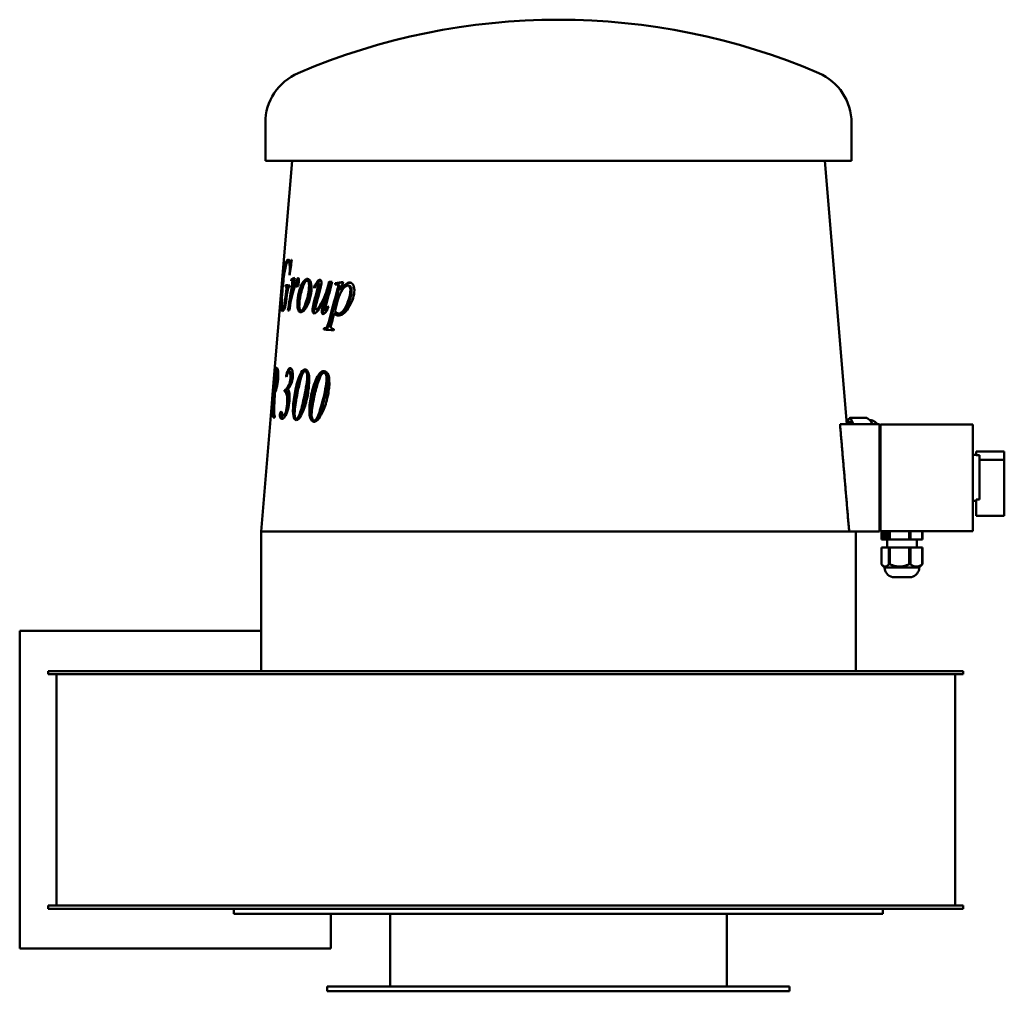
# Model space of a CAD drawing. Header units: millimetres. Extents: x 332 to 928, y 151 to 740.
import ezdxf

# ---------------------------------------------------------------- set-up
doc = ezdxf.new("R2010")
doc.units = ezdxf.units.MM
doc.header["$LTSCALE"] = 3
doc.layers.add('Widoczne (ISO)', color=7, linetype='Continuous', lineweight=50)

msp = doc.modelspace()

# ---------------------------------------------------------------- linework, layer by layer
at = {"layer": 'Widoczne (ISO)'}
for p, q in [((480.63, 654.25), (480.63, 677.25)), ((835.63, 654.25), (835.63, 677.25)), ((835.63, 654.25), (480.63, 654.25)), ((496.83, 654.25), (484.84, 510.28)), ((819.42, 654.25), (832.71, 494.75)), ((495.42, 592.9), (494.44, 592.98)), ((496.47, 592.81), (495.92, 592.86)), ((496.68, 594.3), (496.49, 594.31)), ((493.88, 578.86), (492.9, 578.95)), ((497.2, 582.32), (496.24, 582.4)), ((497.63, 581.67), (496.67, 581.75)), ((497.9, 581.3), (496.94, 581.39)), ((500.37, 579.89), (499.42, 579.97)), ((500.5, 579.14), (499.56, 579.22)), ((506.82, 581.57), (505.93, 581.65)), ((506.26, 582.78), (506.24, 582.78)), ((513.16, 581.22), (512.29, 581.3)), ((513.26, 579.73), (512.39, 579.81)), ((513.8, 582.13), (513.79, 582.13)), ((519.66, 579.24), (518.83, 579.32)), ((520.12, 581.05), (519.29, 581.13)), ((523.8, 580.1), (522.99, 580.18)), ((524.78, 579.3), (524.01, 579.38)), ((531.44, 578.6), (530.73, 578.68)), ((532.01, 580.5), (531.93, 580.51)), ((493.87, 578), (492.88, 578.09)), ((494.34, 577.32), (493.36, 577.41)), ((496.89, 572.78), (496.59, 572.81)), ((510.65, 577.65), (510.12, 577.7)), ((527.03, 575.82), (526.25, 575.91)), ((517.82, 571.92), (516.98, 572.01)), ((492.11, 564.92), (491.12, 565)), ((492.73, 565.92), (492.02, 565.98)), ((503.21, 563.53), (502.29, 563.61)), ((512.27, 564.12), (511.4, 564.2)), ((517.66, 563.33), (516.93, 563.4)), ((523.15, 561.75), (522.35, 561.84)), ((525.7, 561.67), (524.91, 561.75)), ((517.06, 552.82), (516.23, 552.91)), ((486.62, 528.08), (487.61, 528)), ((487.55, 528.82), (486.69, 528.89)), ((488.32, 527.18), (487.34, 527.26)), ((495.92, 526.34), (494.98, 526.42)), ((505.66, 526.73), (504.78, 526.81)), ((504.87, 527.96), (504.86, 527.96)), ((517.06, 525.73), (516.26, 525.81)), ((516.37, 526.95), (516.32, 526.96)), ((493.45, 523.72), (493.17, 523.74)), ((486.4, 513.79), (485.68, 513.85)), ((486.38, 513.44), (485.96, 513.48)), ((486.93, 514.8), (486.02, 514.88)), ((493.1, 514.7), (492.14, 514.78)), ((493.16, 515.33), (492.2, 515.41)), ((495.82, 518.3), (494.88, 518.39)), ((484.59, 507.35), (478.12, 429.75)), ((484.4, 501.14), (484.18, 501.16)), ((484.74, 504.8), (484.54, 504.82)), ((484.43, 498.97), (483.91, 499.02)), ((484.51, 499.78), (483.98, 499.82)), ((484.38, 500.13), (484.05, 500.16)), ((492.72, 499.82), (491.77, 499.91)), ((500.33, 497.92), (499.42, 498)), ((501.37, 498.71), (500.46, 498.79)), ((510.88, 496.99), (510.04, 497.08)), ((512.18, 497.76), (511.34, 497.85)), ((834.76, 495.9), (832.61, 495.9)), ((833.23, 495.9), (834.09, 498.31)), ((834.7, 498.55), (836.89, 494.75)), ((844.85, 498.55), (834.7, 498.55)), ((847.03, 496.79), (846.9, 496.93)), ((828.63, 494.75), (852.63, 494.75)), ((852.63, 494.75), (852.63, 429.75)), ((853.13, 494.5), (909.13, 494.5)), ((853.13, 494.5), (853.13, 430)), ((909.13, 430), (909.13, 494.5)), ((911.13, 478.25), (928.13, 478.25)), ((911.13, 478.25), (911.13, 476.08)), ((928.13, 473.25), (928.13, 478.25)), ((909.13, 476.25), (911.13, 476.25)), ((913.13, 476.08), (911.13, 476.08)), ((913.13, 476.08), (913.13, 449.17)), ((913.13, 473.25), (928.13, 473.25)), ((928.13, 439.25), (928.13, 473.25)), ((909.13, 448.25), (911.13, 448.25)), ((911.13, 449.17), (913.13, 449.17)), ((911.13, 449.17), (911.13, 439.25)), ((911.13, 439.25), (928.13, 439.25)), ((478.12, 429.75), (478.12, 345.25)), ((834.18, 429.75), (478.12, 429.75)), ((834.18, 429.75), (852.63, 429.75)), ((834.18, 429.75), (834.18, 429.75)), ((838.13, 429.75), (838.13, 345.25)), ((853.13, 430), (909.13, 430)), ((853.72, 430), (853.72, 425)), ((858.21, 430), (858.21, 425)), ((858.89, 430), (858.89, 425)), ((870.5, 430), (870.5, 425)), ((871.3, 430), (871.3, 425)), ((878.41, 430), (878.41, 425)), ((878.53, 430), (878.53, 425)), ((853.72, 425), (858.21, 425)), ((853.91, 429.08), (854.57, 429.08)), ((853.91, 428.72), (853.91, 429.08)), ((854.15, 428.72), (853.91, 428.72)), ((854.15, 428.72), (854.32, 428.72)), ((854.15, 425.57), (854.15, 428.72)), ((854.29, 425.57), (854.15, 425.57)), ((854.57, 428.72), (854.32, 428.72)), ((854.32, 428.72), (854.32, 426.38)), ((854.32, 426.38), (854.57, 426.38)), ((854.57, 429.08), (854.57, 428.72)), ((854.57, 426.38), (854.57, 426.06)), ((854.92, 429.08), (855.57, 429.08)), ((854.92, 428.72), (854.92, 429.08)), ((855.16, 428.72), (854.92, 428.72)), ((855.16, 428.72), (855.33, 428.72)), ((855.16, 425.57), (855.16, 428.72)), ((855.3, 425.57), (855.16, 425.57)), ((855.57, 428.72), (855.33, 428.72)), ((855.33, 428.72), (855.33, 426.38)), ((855.33, 426.38), (855.57, 426.38)), ((855.57, 429.08), (855.57, 428.72)), ((855.57, 426.38), (855.57, 426.06)), ((855.87, 427.32), (855.87, 428.85)), ((855.87, 428.85), (856.71, 428.85)), ((856.35, 427.32), (855.87, 427.32)), ((855.87, 426.38), (855.89, 426.38)), ((855.87, 425.82), (855.87, 426.38)), ((855.87, 425.82), (856.7, 425.82)), ((856.04, 428.63), (856.04, 427.73)), ((856.04, 427.73), (856.35, 427.73)), ((856.06, 425.62), (856.54, 425.62)), ((856.32, 428.75), (856.75, 428.75)), ((856.33, 425.92), (856.74, 425.92)), ((856.35, 427.73), (856.35, 427.32)), ((856.64, 428.38), (856.86, 428.38)), ((857.13, 425), (857.13, 420)), ((857.89, 425.58), (857.55, 425.58)), ((857.56, 427.78), (857.71, 427.78)), ((857.56, 425.98), (857.71, 425.98)), ((857.71, 427.38), (857.59, 427.38)), ((857.71, 429.08), (857.89, 429.08)), ((857.71, 427.78), (857.71, 429.08)), ((857.71, 427.78), (857.89, 427.78)), ((857.71, 425.98), (857.71, 427.38)), ((857.71, 427.38), (857.89, 427.38)), ((857.71, 425.98), (857.89, 425.98)), ((857.89, 429.08), (857.89, 425.58)), ((858.21, 425), (858.89, 425)), ((858.89, 425), (870.5, 425)), ((870.5, 425), (871.3, 425)), ((871.3, 425), (878.41, 425)), ((875.13, 425), (875.13, 420)), ((878.41, 425), (878.53, 425)), ((853.72, 420), (858.21, 420)), ((853.72, 420), (853.72, 409.96)), ((858.21, 420), (858.89, 420)), ((858.21, 420), (858.21, 409.96)), ((858.89, 420), (870.5, 420)), ((858.89, 420), (858.89, 409.96)), ((870.5, 420), (870.5, 409.96)), ((870.5, 420), (871.3, 420)), ((871.3, 420), (871.3, 409.96)), ((871.3, 420), (878.41, 420)), ((878.41, 420), (878.41, 409.96)), ((878.41, 420), (878.53, 420)), ((878.53, 420), (878.53, 409.96)), ((855.63, 408), (854.22, 409.41)), ((876.63, 408), (855.63, 408)), ((876.63, 408), (878.03, 409.41)), ((871.88, 402.13), (860.38, 402.13)), ((331.87, 369.5), (478.12, 369.5)), ((331.87, 177.25), (331.87, 369.5)), ((349.13, 345.25), (502.12, 345.25)), ((349.13, 343.25), (349.13, 345.25)), ((502.12, 343.25), (349.13, 343.25)), ((354.13, 203.25), (354.13, 343.25)), ((502.12, 345.25), (779.88, 345.25)), ((779.88, 343.25), (502.12, 343.25)), ((779.88, 345.25), (903.31, 345.25)), ((903.31, 343.25), (779.88, 343.25)), ((898.31, 203.25), (898.31, 343.25)), ((903.31, 343.25), (903.31, 345.25)), ((349.13, 203.25), (502.12, 203.25)), ((349.13, 201.25), (349.13, 203.25)), ((502.12, 203.25), (779.88, 203.25)), ((779.88, 203.25), (903.31, 203.25)), ((903.31, 201.25), (903.31, 203.25)), ((502.12, 201.25), (349.13, 201.25)), ((461.63, 201.25), (461.63, 198.25)), ((854.63, 198.25), (461.63, 198.25)), ((779.88, 201.25), (502.12, 201.25)), ((520.38, 177.25), (520.38, 198.25)), ((556.13, 198.25), (556.13, 154.25)), ((760.13, 198.25), (760.13, 154.25)), ((903.31, 201.25), (779.88, 201.25)), ((854.63, 201.25), (854.63, 198.25)), ((520.38, 177.25), (331.87, 177.25)), ((518.13, 154.25), (798.13, 154.25)), ((518.13, 151.25), (518.13, 154.25)), ((518.13, 151.25), (798.13, 151.25)), ((798.13, 151.25), (798.13, 154.25))]:
    msp.add_line(p, q, dxfattribs=at)
for centre, radius, start, end in [((658.13, 339.75), 400, 66.79048, 113.20952), ((513.41, 677.25), 32.78, 113.20952, 180), ((802.84, 677.25), 32.78, 0, 66.79048), ((861.63, 408), 6, 180, 257.9753), ((870.63, 408), 6, 282.0247, 0)]:
    msp.add_arc(centre, radius, start, end, dxfattribs=at)
for centre, major_axis, ratio, start_param, end_param in [((834.76, 484.75), (0, 13.8), 0.258819, 0.015136, 0.187255), ((834.76, 484.75), (0, 11.15), 0.258819, 5.82501, 6.283185), ((846.16, 484.75), (0, 12.5), 0.258819, 5.860782, 6.011922), ((846.16, 484.75), (0, -12.5), 0.258819, 2.498092, 2.719189), ((858.55, 422.41), (0, -12.46), 0.793646, 6.248424, 6.317947), ((870.9, 422.41), (0, -12.46), 0.923696, 6.248424, 6.317947), ((878.47, 422.41), (0, -12.46), 0.13005, 6.248424, 6.317947)]:
    msp.add_ellipse(centre, major_axis=major_axis, ratio=ratio, start_param=start_param, end_param=end_param, dxfattribs=at)
for points, knots in [([(490.63, 575.67), (490.85, 578.26), (491.08, 580.71), (491.36, 583.03), (491.63, 585.36), (491.91, 587.32), (492.2, 588.92), (492.5, 590.51), (492.8, 591.77), (493.13, 592.68)], [0, 0, 0, 0, 1, 1, 1, 2, 2, 2, 3, 3, 3, 3]), ([(495.43, 587.37), (495.55, 588.82), (495.52, 590.11), (495.34, 591.24), (495.16, 592.37), (494.85, 592.95), (494.44, 592.98)], [0, 0, 0, 0, 1, 1, 1, 2, 2, 2, 2]), ([(495.92, 592.86), (496, 592.85), (496.08, 592.93), (496.15, 593.1), (496.23, 593.26), (496.34, 593.67), (496.49, 594.31)], [0, 0, 0, 0, 1, 1, 1, 2, 2, 2, 2]), ([(499.87, 577.84), (499.75, 577.85), (499.67, 577.97), (499.61, 578.2), (499.56, 578.42), (499.54, 578.76), (499.56, 579.22)], [0, 0, 0, 0, 1, 1, 1, 2, 2, 2, 2]), ([(500.13, 569.65), (500.32, 571.82), (500.72, 573.97), (501.36, 576.1), (502, 578.24), (502.75, 579.9), (503.66, 581.1), (504.57, 582.29), (505.44, 582.85), (506.24, 582.78)], [0, 0, 0, 0, 1, 1, 1, 2, 2, 2, 3, 3, 3, 3]), ([(500.57, 583.27), (500.74, 583.25), (500.85, 583.1), (500.93, 582.81), (501, 582.51), (501.01, 582.09), (500.96, 581.54)], [0, 0, 0, 0, 1, 1, 1, 2, 2, 2, 2]), ([(501.07, 569.57), (501.26, 571.73), (501.66, 573.89), (502.29, 576.02), (502.92, 578.16), (503.68, 579.82), (504.58, 581.01), (505.32, 581.99), (506.02, 582.54), (506.69, 582.67)], [0, 0, 0, 0, 1, 1, 1, 2, 2, 2, 2.81368, 2.81368, 2.81368, 2.81368]), ([(505.92, 581.65), (505.02, 581.73), (504.09, 580.25), (503.12, 577.22), (502.15, 574.19), (501.55, 571.15), (501.28, 568.1)], [0, 0, 0, 0, 1, 1, 1, 2, 2, 2, 2]), ([(507.06, 577.3), (507.19, 578.67), (507.14, 579.72), (506.92, 580.47), (506.7, 581.22), (506.36, 581.62), (505.92, 581.65)], [0, 0, 0, 0, 1, 1, 1, 2, 2, 2, 2]), ([(506.24, 582.78), (507.06, 582.71), (507.7, 582.01), (508.14, 580.69), (508.58, 579.36), (508.71, 577.68), (508.52, 575.65)], [0, 0, 0, 0, 1, 1, 1, 2, 2, 2, 2]), ([(507.96, 577.22), (508.09, 578.58), (508.04, 579.64), (507.82, 580.39), (507.6, 581.14), (507.27, 581.53), (506.82, 581.57)], [0, 0, 0, 0, 1, 1, 1, 2, 2, 2, 2]), ([(512.39, 579.81), (512.21, 579.83), (512.02, 579.74), (511.82, 579.53), (511.62, 579.33), (511.14, 578.55), (510.39, 577.18)], [0, 0, 0, 0, 1, 1, 1, 2, 2, 2, 2]), ([(511.4, 564.2), (511.65, 564.18), (512, 564.39), (512.45, 564.84), (512.91, 565.28), (513.56, 566.31), (514.42, 567.93), (515.28, 569.54), (516.03, 571.06), (516.64, 572.48), (517.25, 573.9), (517.98, 576.18), (518.83, 579.32)], [0, 0, 0, 0, 1, 1, 1, 2, 2, 2, 3, 3, 3, 4, 4, 4, 4]), ([(512.68, 579.15), (512.7, 579.31), (512.67, 579.46), (512.61, 579.6), (512.55, 579.74), (512.48, 579.81), (512.39, 579.81)], [0, 0, 0, 0, 1, 1, 1, 2, 2, 2, 2]), ([(513.55, 579.07), (513.56, 579.23), (513.54, 579.38), (513.48, 579.52), (513.42, 579.65), (513.35, 579.72), (513.26, 579.73)], [0, 0, 0, 0, 1, 1, 1, 2, 2, 2, 2]), ([(513.79, 582.13), (514.08, 582.1), (514.31, 581.87), (514.46, 581.44), (514.61, 581.01), (514.66, 580.48), (514.6, 579.84)], [0, 0, 0, 0, 1, 1, 1, 2, 2, 2, 2]), ([(517.3, 571.98), (517.36, 572.12), (517.42, 572.26), (517.48, 572.4), (518.09, 573.82), (518.81, 576.1), (519.66, 579.24)], [2.901953, 2.901953, 2.901953, 2.901953, 3, 3, 3, 4, 4, 4, 4]), ([(524.69, 578.06), (524.73, 578.45), (524.69, 578.77), (524.58, 579), (524.46, 579.23), (524.26, 579.36), (523.98, 579.38)], [0, 0, 0, 0, 1, 1, 1, 2, 2, 2, 2]), ([(530.69, 578.68), (529.64, 578.78), (528.54, 577.96), (527.37, 576.24), (526.2, 574.51), (525.29, 572.45), (524.61, 570.05)], [0, 0, 0, 0, 1, 1, 1, 2, 2, 2, 2]), ([(525.49, 577.98), (525.53, 578.37), (525.49, 578.68), (525.37, 578.91), (525.26, 579.15), (525.06, 579.27), (524.78, 579.3)], [0, 0, 0, 0, 1, 1, 1, 2, 2, 2, 2]), ([(526.25, 575.91), (527.42, 577.7), (528.45, 578.94), (529.33, 579.62), (530.2, 580.29), (531.07, 580.59), (531.93, 580.51)], [0, 0, 0, 0, 1, 1, 1, 2, 2, 2, 2]), ([(527.03, 575.82), (528.2, 577.62), (529.22, 578.86), (530.09, 579.53), (530.84, 580.11), (531.58, 580.41), (532.32, 580.44)], [0, 0, 0, 0, 1, 1, 1, 1.857692, 1.857692, 1.857692, 1.857692]), ([(532.1, 574.89), (532.22, 576.06), (532.13, 576.97), (531.84, 577.63), (531.55, 578.29), (531.16, 578.64), (530.69, 578.68)], [0, 0, 0, 0, 1, 1, 1, 2, 2, 2, 2]), ([(532.85, 574.8), (532.97, 575.97), (532.88, 576.89), (532.59, 577.55), (532.3, 578.2), (531.92, 578.55), (531.44, 578.6)], [0, 0, 0, 0, 1, 1, 1, 2, 2, 2, 2]), ([(531.93, 580.51), (532.78, 580.43), (533.47, 579.85), (533.99, 578.76), (534.5, 577.67), (534.68, 576.3), (534.51, 574.64)], [0, 0, 0, 0, 1, 1, 1, 2, 2, 2, 2]), ([(490.98, 563.29), (490.54, 563.33), (490.31, 563.94), (490.22, 565.14), (490.12, 566.33), (490.15, 567.91), (490.24, 569.86), (490.34, 571.81), (490.47, 573.75), (490.63, 575.67)], [0, 0, 0, 0, 1, 1, 1, 2, 2, 2, 3, 3, 3, 3]), ([(490.95, 575.35), (490.72, 572.56), (490.57, 570.15), (490.55, 568.11), (490.53, 566.07), (490.69, 565.04), (491.12, 565)], [0, 0, 0, 0, 1, 1, 1, 2, 2, 2, 2]), ([(495.28, 577.89), (495.01, 577.89), (494.81, 577.77), (494.68, 577.53), (494.54, 577.29), (494.41, 576.87), (494.27, 576.27)], [0, 0, 0, 0, 1, 1, 1, 2, 2, 2, 2]), ([(508.52, 575.65), (508.32, 573.44), (507.85, 571.27), (507.14, 569.16), (506.42, 567.05), (505.56, 565.4), (504.58, 564.22), (503.6, 563.03), (502.74, 562.47), (501.99, 562.53)], [0, 0, 0, 0, 1, 1, 1, 2, 2, 2, 3, 3, 3, 3]), ([(502.29, 563.61), (503.09, 563.55), (504.01, 565.02), (505.05, 568.03), (506.09, 571.04), (506.77, 574.13), (507.06, 577.3)], [0, 0, 0, 0, 1, 1, 1, 2, 2, 2, 2]), ([(503.21, 563.53), (504, 563.46), (504.92, 564.93), (505.95, 567.94), (506.99, 570.95), (507.67, 574.04), (507.96, 577.22)], [0, 0, 0, 0, 1, 1, 1, 2, 2, 2, 2]), ([(534.51, 574.64), (534.17, 571.41), (532.94, 568.21), (530.88, 565.03), (528.82, 561.85), (526.7, 560.36), (524.57, 560.56)], [0, 0, 0, 0, 1, 1, 1, 2, 2, 2, 2]), ([(524.91, 561.75), (525.39, 561.71), (525.9, 561.88), (526.44, 562.26), (526.98, 562.64), (527.54, 563.22), (528.11, 564.01), (528.68, 564.81), (529.22, 565.73), (529.72, 566.78), (530.23, 567.84), (530.71, 569.09), (531.18, 570.54), (531.64, 571.99), (531.95, 573.44), (532.1, 574.89)], [0, 0, 0, 0, 1, 1, 1, 2, 2, 2, 3, 3, 3, 4, 4, 4, 5, 5, 5, 5]), ([(525.7, 561.67), (526.18, 561.63), (526.68, 561.8), (527.22, 562.17), (527.76, 562.55), (528.31, 563.14), (528.88, 563.93), (529.45, 564.72), (529.98, 565.65), (530.48, 566.7), (530.99, 567.75), (531.47, 569.01), (531.93, 570.46), (532.39, 571.91), (532.7, 573.36), (532.85, 574.8)], [0, 0, 0, 0, 1, 1, 1, 2, 2, 2, 3, 3, 3, 4, 4, 4, 5, 5, 5, 5]), ([(501.99, 562.53), (501.23, 562.6), (500.69, 563.29), (500.35, 564.62), (500.02, 565.94), (499.95, 567.62), (500.13, 569.65)], [0, 0, 0, 0, 1, 1, 1, 2, 2, 2, 2]), ([(502.47, 562.57), (501.94, 562.83), (501.55, 563.48), (501.29, 564.53), (500.95, 565.86), (500.89, 567.54), (501.07, 569.57)], [0.207908, 0.207908, 0.207908, 0.207908, 1, 1, 1, 2, 2, 2, 2]), ([(501.28, 568.1), (501.16, 566.7), (501.19, 565.61), (501.38, 564.84), (501.58, 564.06), (501.88, 563.65), (502.29, 563.61)], [0, 0, 0, 0, 1, 1, 1, 2, 2, 2, 2]), ([(516.98, 572.01), (515.19, 568.05), (513.8, 565.34), (512.77, 563.9), (511.74, 562.46), (510.88, 561.77), (510.17, 561.83)], [0, 0, 0, 0, 1, 1, 1, 2, 2, 2, 2]), ([(492.64, 565.32), (492.18, 564.49), (491.85, 563.94), (491.62, 563.67), (491.39, 563.4), (491.18, 563.27), (490.98, 563.29)], [0, 0, 0, 0, 1, 1, 1, 2, 2, 2, 2]), ([(491.12, 565), (491.23, 564.99), (491.34, 565.05), (491.45, 565.17), (491.57, 565.29), (491.75, 565.56), (492.02, 565.98)], [0, 0, 0, 0, 1, 1, 1, 2, 2, 2, 2]), ([(492.11, 564.92), (492.21, 564.91), (492.32, 564.97), (492.44, 565.09), (492.49, 565.15), (492.56, 565.24), (492.65, 565.37)], [0, 0, 0, 0, 1, 1, 1, 1.481026, 1.481026, 1.481026, 1.481026]), ([(510.17, 561.83), (509.83, 561.86), (509.58, 562.11), (509.39, 562.6), (509.21, 563.08), (509.15, 563.68), (509.22, 564.39)], [0, 0, 0, 0, 1, 1, 1, 2, 2, 2, 2]), ([(510.67, 561.9), (510.51, 562.03), (510.38, 562.23), (510.27, 562.51), (510.09, 563), (510.03, 563.6), (510.1, 564.31)], [0.415578, 0.415578, 0.415578, 0.415578, 1, 1, 1, 2, 2, 2, 2]), ([(510.97, 565.18), (510.95, 564.88), (510.97, 564.65), (511.05, 564.48), (511.12, 564.31), (511.24, 564.22), (511.4, 564.2)], [0, 0, 0, 0, 1, 1, 1, 2, 2, 2, 2]), ([(512.27, 564.12), (512.51, 564.1), (512.86, 564.31), (513.31, 564.76), (513.33, 564.77), (513.34, 564.79), (513.36, 564.8)], [0, 0, 0, 0, 1, 1, 1, 1.034274, 1.034274, 1.034274, 1.034274]), ([(515.56, 561.36), (515.3, 561.38), (515.11, 561.56), (514.98, 561.9), (514.85, 562.24), (514.81, 562.66), (514.86, 563.16)], [0, 0, 0, 0, 1, 1, 1, 2, 2, 2, 2]), ([(516.04, 561.45), (515.95, 561.54), (515.88, 561.66), (515.82, 561.82), (515.69, 562.16), (515.66, 562.58), (515.7, 563.08)], [0.545438, 0.545438, 0.545438, 0.545438, 1, 1, 1, 2, 2, 2, 2]), ([(516.77, 564.13), (516.75, 563.88), (516.75, 563.7), (516.78, 563.59), (516.81, 563.47), (516.86, 563.41), (516.93, 563.4)], [0, 0, 0, 0, 1, 1, 1, 2, 2, 2, 2]), ([(516.93, 563.4), (517.04, 563.39), (517.16, 563.49), (517.31, 563.69), (517.45, 563.89), (517.86, 564.75), (518.53, 566.29)], [0, 0, 0, 0, 1, 1, 1, 2, 2, 2, 2]), ([(524.57, 560.56), (524.12, 560.6), (523.73, 560.71), (523.41, 560.89), (523.08, 561.08), (522.73, 561.39), (522.35, 561.84)], [0, 0, 0, 0, 1, 1, 1, 2, 2, 2, 2]), ([(524.92, 560.54), (524.65, 560.6), (524.42, 560.69), (524.2, 560.81), (523.88, 561), (523.53, 561.31), (523.15, 561.75)], [0.342666, 0.342666, 0.342666, 0.342666, 1, 1, 1, 2, 2, 2, 2]), ([(516.23, 552.91), (516.98, 552.91), (517.52, 553.1), (517.83, 553.48), (518.14, 553.86), (518.53, 554.98), (519.01, 556.82)], [0, 0, 0, 0, 1, 1, 1, 2, 2, 2, 2]), ([(517.06, 552.82), (517.81, 552.82), (518.35, 553.01), (518.66, 553.4), (518.96, 553.78), (519.35, 554.89), (519.83, 556.74)], [0, 0, 0, 0, 1, 1, 1, 2, 2, 2, 2]), ([(520.33, 554.09), (520.3, 553.77), (520.32, 553.49), (520.4, 553.25), (520.48, 553.01), (520.62, 552.83), (520.83, 552.68), (521.05, 552.54), (521.49, 552.44), (522.17, 552.38)], [0, 0, 0, 0, 1, 1, 1, 2, 2, 2, 3, 3, 3, 3]), ([(486.62, 525.67), (486.68, 526.34), (486.71, 526.91), (486.71, 527.39), (486.71, 527.86), (486.67, 528.09), (486.61, 528.08)], [0, 0, 0, 0, 1, 1, 1, 2, 2, 2, 2]), ([(487.61, 522.15), (487.75, 523.77), (487.79, 525.03), (487.74, 525.91), (487.69, 526.79), (487.54, 527.24), (487.34, 527.26)], [0, 0, 0, 0, 1, 1, 1, 2, 2, 2, 2]), ([(487.55, 528.82), (487.93, 528.79), (488.23, 528.14), (488.36, 526.89), (488.48, 525.64), (488.47, 524.01), (488.3, 521.99)], [0, 0, 0, 0, 1, 1, 1, 2, 2, 2, 2]), ([(487.7, 527.23), (487.7, 527.25), (487.7, 527.28), (487.7, 527.3), (487.7, 527.76), (487.67, 528), (487.61, 528)], [0.948781, 0.948781, 0.948781, 0.948781, 1, 1, 1, 1.966714, 1.966714, 1.966714, 1.966714]), ([(493.17, 523.74), (493.54, 525.44), (493.93, 526.7), (494.37, 527.54), (494.81, 528.38), (495.26, 528.78), (495.72, 528.74)], [0, 0, 0, 0, 1, 1, 1, 2, 2, 2, 2]), ([(494.88, 526.42), (495.02, 526.82), (495.17, 527.16), (495.32, 527.46), (495.61, 528.02), (495.91, 528.38), (496.21, 528.55)], [0.648981, 0.648981, 0.648981, 0.648981, 1, 1, 1, 1.666745, 1.666745, 1.666745, 1.666745]), ([(495.85, 522.31), (495.96, 523.47), (495.92, 524.43), (495.74, 525.21), (495.56, 525.99), (495.3, 526.39), (494.98, 526.42)], [0, 0, 0, 0, 1, 1, 1, 2, 2, 2, 2]), ([(495.72, 528.74), (496.29, 528.7), (496.72, 528.14), (497, 527.07), (497.29, 526.01), (497.36, 524.68), (497.22, 523.11)], [0, 0, 0, 0, 1, 1, 1, 2, 2, 2, 2]), ([(496.79, 522.23), (496.89, 523.38), (496.85, 524.35), (496.68, 525.13), (496.5, 525.91), (496.25, 526.31), (495.92, 526.34)], [0, 0, 0, 0, 1, 1, 1, 2, 2, 2, 2]), ([(504.77, 526.81), (504.39, 526.84), (503.98, 526.54), (503.53, 525.91), (503.09, 525.28), (502.57, 523.92), (501.98, 521.84), (501.4, 519.76), (500.78, 517.06), (500.12, 513.76)], [0, 0, 0, 0, 1, 1, 1, 2, 2, 2, 3, 3, 3, 3]), ([(505.87, 521.92), (506.02, 523.55), (505.97, 524.76), (505.73, 525.56), (505.5, 526.36), (505.17, 526.78), (504.77, 526.81)], [0, 0, 0, 0, 1, 1, 1, 2, 2, 2, 2]), ([(504.86, 527.96), (505.71, 527.89), (506.38, 527.04), (506.84, 525.42), (507.3, 523.79), (507.39, 521.29), (507.07, 517.9)], [0, 0, 0, 0, 1, 1, 1, 2, 2, 2, 2]), ([(506.75, 521.84), (506.9, 523.46), (506.85, 524.68), (506.62, 525.48), (506.38, 526.28), (506.06, 526.69), (505.66, 526.73)], [0, 0, 0, 0, 1, 1, 1, 2, 2, 2, 2]), ([(516.24, 525.81), (515.76, 525.85), (515.25, 525.56), (514.7, 524.94), (514.15, 524.31), (513.52, 522.96), (512.82, 520.89), (512.11, 518.82), (511.38, 516.14), (510.61, 512.85)], [0, 0, 0, 0, 1, 1, 1, 2, 2, 2, 3, 3, 3, 3]), ([(517.68, 520.88), (517.84, 522.51), (517.76, 523.73), (517.46, 524.53), (517.15, 525.34), (516.74, 525.76), (516.24, 525.81)], [0, 0, 0, 0, 1, 1, 1, 2, 2, 2, 2]), ([(516.32, 526.96), (517.38, 526.86), (518.23, 526), (518.82, 524.36), (519.42, 522.72), (519.56, 520.21), (519.23, 516.83)], [0, 0, 0, 0, 1, 1, 1, 2, 2, 2, 2]), ([(518.49, 520.8), (518.65, 522.43), (518.58, 523.64), (518.27, 524.45), (517.96, 525.26), (517.56, 525.68), (517.06, 525.73)], [0, 0, 0, 0, 1, 1, 1, 2, 2, 2, 2]), ([(486.02, 514.88), (486.26, 514.86), (486.56, 515.54), (486.87, 516.93), (487.18, 518.32), (487.44, 520.06), (487.61, 522.15)], [0, 0, 0, 0, 1, 1, 1, 2, 2, 2, 2]), ([(488.3, 521.99), (488.13, 520.07), (487.86, 518.32), (487.49, 516.75), (487.13, 515.17), (486.74, 514.18), (486.4, 513.79)], [0, 0, 0, 0, 1, 1, 1, 2, 2, 2, 2]), ([(497.22, 523.11), (497.1, 521.75), (496.81, 520.47), (496.35, 519.24), (495.89, 518.02), (495.19, 516.96), (494.32, 516.05)], [0, 0, 0, 0, 1, 1, 1, 2, 2, 2, 2]), ([(493.81, 506.99), (493.93, 508.39), (493.94, 509.65), (493.86, 510.77), (493.77, 511.9), (493.56, 512.82), (493.24, 513.53), (492.92, 514.25), (492.55, 514.66), (492.14, 514.78)], [0, 0, 0, 0, 1, 1, 1, 2, 2, 2, 3, 3, 3, 3]), ([(494.75, 506.91), (494.87, 508.31), (494.89, 509.57), (494.8, 510.69), (494.71, 511.81), (494.5, 512.73), (494.19, 513.45), (493.87, 514.16), (493.5, 514.58), (493.1, 514.7)], [0, 0, 0, 0, 1, 1, 1, 2, 2, 2, 3, 3, 3, 3]), ([(494.32, 516.05), (494.76, 515.37), (495.06, 514.43), (495.22, 513.23), (495.38, 512.03), (495.39, 510.59), (495.24, 508.93)], [0, 0, 0, 0, 1, 1, 1, 2, 2, 2, 2]), ([(507.07, 517.9), (506.8, 514.99), (506.29, 512.04), (505.56, 509.06), (504.83, 506.07), (503.95, 503.5), (502.96, 501.36)], [0, 0, 0, 0, 1, 1, 1, 2, 2, 2, 2]), ([(519.23, 516.83), (518.94, 513.92), (518.37, 510.98), (517.51, 508), (516.66, 505.03), (515.63, 502.48), (514.43, 500.36)], [0, 0, 0, 0, 1, 1, 1, 2, 2, 2, 2]), ([(495.24, 508.93), (495.08, 507.09), (494.73, 505.27), (494.22, 503.46), (493.71, 501.65), (493.11, 500.27), (492.45, 499.31), (491.79, 498.35), (491.18, 497.89), (490.62, 497.94)], [0, 0, 0, 0, 1, 1, 1, 2, 2, 2, 3, 3, 3, 3]), ([(491.77, 499.91), (492.16, 499.87), (492.56, 500.61), (492.97, 502.12), (493.37, 503.62), (493.65, 505.25), (493.81, 506.99)], [0, 0, 0, 0, 1, 1, 1, 2, 2, 2, 2]), ([(499.36, 497.19), (498.57, 497.26), (498.01, 498.1), (497.65, 499.71), (497.29, 501.33), (497.28, 503.83), (497.58, 507.23)], [0, 0, 0, 0, 1, 1, 1, 2, 2, 2, 2]), ([(486.03, 504.99), (485.94, 502.83), (485.93, 501.42), (485.98, 500.76), (486.02, 500.1), (486.16, 499.72), (486.42, 499.62)], [0, 0, 0, 0, 1, 1, 1, 2, 2, 2, 2]), ([(489.48, 500.57), (489.53, 501.09), (489.61, 501.53), (489.74, 501.88), (489.86, 502.24), (490, 502.42), (490.14, 502.4)], [0, 0, 0, 0, 1, 1, 1, 2, 2, 2, 2]), ([(490.43, 502.21), (490.48, 502.12), (490.61, 501.81), (490.81, 501.28), (491.02, 500.74), (491.2, 500.38), (491.33, 500.2), (491.46, 500.02), (491.61, 499.92), (491.77, 499.91)], [0, 0, 0, 0, 1, 1, 1, 2, 2, 2, 3, 3, 3, 3]), ([(498.46, 502.68), (498.32, 501.15), (498.35, 500), (498.55, 499.22), (498.74, 498.44), (499.04, 498.03), (499.42, 498)], [0, 0, 0, 0, 1, 1, 1, 2, 2, 2, 2]), ([(509.97, 496.27), (508.96, 496.36), (508.22, 497.22), (507.72, 498.84), (507.22, 500.47), (507.14, 502.98), (507.46, 506.38)], [0, 0, 0, 0, 1, 1, 1, 2, 2, 2, 2]), ([(510.41, 496.27), (509.61, 496.53), (509.01, 497.36), (508.58, 498.76), (508.09, 500.39), (508.01, 502.9), (508.32, 506.3)], [0.141668, 0.141668, 0.141668, 0.141668, 1, 1, 1, 2, 2, 2, 2]), ([(508.7, 501.79), (508.55, 500.27), (508.62, 499.11), (508.89, 498.32), (509.16, 497.54), (509.54, 497.12), (510.04, 497.08)], [0, 0, 0, 0, 1, 1, 1, 2, 2, 2, 2]), ([(846.58, 497.25), (847.18, 497.25), (847.77, 497.14), (848.86, 496.77), (849.34, 496.49), (850.24, 495.84), (850.61, 495.46), (850.99, 494.98), (851.08, 494.86), (851.16, 494.75)], [0.000594, 0.000594, 0.000594, 0.000594, 0.0881798, 0.0881798, 0.1852713, 0.1852713, 0.3112737, 0.3112737, 0.3524355, 0.3524355, 0.3524355, 0.3524355]), ([(852.63, 491.32), (852.73, 490.9), (852.82, 490.48), (852.99, 489.56), (853.06, 489.05), (853.13, 488.53)], [0.7974799, 0.7974799, 0.7974799, 0.7974799, 0.9578346, 0.9578346, 1.1418704, 1.1418704, 1.1418704, 1.1418704]), ([(853.13, 480.97), (853.08, 480.62), (853.03, 480.27), (852.88, 479.33), (852.77, 478.75), (852.63, 478.18)], [1.9997223, 1.9997223, 1.9997223, 1.9997223, 2.1248019, 2.1248019, 2.3441128, 2.3441128, 2.3441128, 2.3441128])]:
    msp.add_open_spline(points, degree=3, knots=knots, dxfattribs=at)
for points, degree in [([(494.44, 592.98), (493.61, 593.05), (492.94, 590.95), (492.25, 586.7)], 3), ([(493.13, 592.68), (493.58, 593.92), (494.05, 594.52), (494.57, 594.47)], 3), ([(494.26, 592.96), (494.51, 593.59), (494.78, 594.01), (495.06, 594.22)], 3), ([(494.57, 594.47), (494.95, 594.44), (495.31, 594.05), (495.62, 593.3)], 3), ([(496.68, 594.3), (496.23, 591.17), (495.79, 588.04), (495.36, 584.91)], 3), ([(496.27, 591.41), (496.09, 592.37), (495.8, 592.87), (495.42, 592.9)], 3), ([(495.62, 593.3), (495.75, 593.01), (495.85, 592.87), (495.92, 592.86)], 3), ([(496.49, 594.31), (496.55, 594.31), (496.62, 594.3), (496.68, 594.3)], 3), ([(492.25, 586.7), (491.71, 583.33), (491.3, 579.55), (490.95, 575.35)], 3), ([(495.18, 584.93), (495.3, 586.03), (495.39, 586.85), (495.43, 587.37)], 3), ([(495.36, 584.91), (495.3, 584.92), (495.24, 584.92), (495.18, 584.93)], 3), ([(492.78, 578.09), (492.82, 578.38), (492.86, 578.66), (492.9, 578.95)], 3), ([(492.9, 578.95), (493.58, 578.89), (494.42, 578.82), (495.4, 578.74)], 3), ([(493.77, 578.01), (493.8, 578.3), (493.84, 578.58), (493.88, 578.86)], 3), ([(493.88, 578.86), (494.32, 578.83), (494.83, 578.78), (495.4, 578.73)], 3), ([(495.4, 578.74), (495.36, 578.45), (495.32, 578.17), (495.28, 577.89)], 3), ([(496.24, 582.4), (496.9, 582.76), (497.63, 583.11), (498.4, 583.45)], 3), ([(496.24, 581.59), (496.24, 581.86), (496.24, 582.13), (496.24, 582.4)], 3), ([(496.67, 581.75), (496.6, 581.76), (496.45, 581.71), (496.24, 581.59)], 3), ([(496.49, 577.32), (496.75, 578.9), (496.91, 580.03), (496.97, 580.69)], 3), ([(498.4, 583.45), (497.79, 579.9), (497.19, 576.36), (496.59, 572.81)], 3), ([(496.59, 572.81), (497.69, 577.14), (498.67, 580.16), (499.49, 581.86)], 3), ([(496.94, 581.39), (496.88, 581.62), (496.79, 581.74), (496.67, 581.75)], 3), ([(496.97, 580.69), (496.99, 580.97), (496.98, 581.2), (496.94, 581.39)], 3), ([(497.2, 582.32), (497.55, 582.51), (497.92, 582.7), (498.3, 582.88)], 3), ([(497.2, 581.71), (497.2, 581.91), (497.2, 582.12), (497.2, 582.32)], 3), ([(497.9, 581.3), (497.84, 581.54), (497.75, 581.66), (497.63, 581.67)], 3), ([(497.94, 580.75), (497.95, 580.97), (497.94, 581.15), (497.9, 581.3)], 3), ([(499.19, 579.82), (499.04, 579.62), (498.81, 579.05), (498.5, 578.13)], 3), ([(499.42, 579.97), (499.34, 579.98), (499.26, 579.93), (499.19, 579.82)], 3), ([(499.54, 579.79), (499.52, 579.9), (499.48, 579.97), (499.42, 579.97)], 3), ([(499.49, 581.86), (499.96, 582.82), (500.32, 583.29), (500.57, 583.27)], 3), ([(499.56, 579.22), (499.57, 579.5), (499.57, 579.69), (499.54, 579.79)], 3), ([(499.68, 579.95), (499.94, 580.67), (500.2, 581.28), (500.43, 581.78)], 3), ([(500.46, 578.8), (500.29, 578.14), (500.09, 577.82), (499.87, 577.84)], 3), ([(500.49, 579.7), (500.46, 579.82), (500.42, 579.88), (500.37, 579.89)], 3), ([(500.43, 581.78), (500.62, 582.16), (500.79, 582.47), (500.95, 582.7)], 3), ([(500.96, 581.54), (500.88, 580.58), (500.71, 579.66), (500.46, 578.8)], 3), ([(500.5, 579.14), (500.51, 579.42), (500.51, 579.6), (500.49, 579.7)], 3), ([(500.49, 578.92), (500.49, 578.99), (500.5, 579.06), (500.5, 579.14)], 3), ([(510.12, 577.7), (510.84, 579.36), (511.56, 580.56), (512.29, 581.3)], 3), ([(511.99, 576.14), (512.41, 577.74), (512.64, 578.74), (512.68, 579.15)], 3), ([(512.05, 579.72), (512.42, 580.34), (512.79, 580.84), (513.16, 581.22)], 3), ([(512.29, 581.3), (512.85, 581.89), (513.35, 582.17), (513.79, 582.13)], 3), ([(512.85, 576.05), (513.28, 577.66), (513.51, 578.66), (513.55, 579.07)], 3), ([(513.16, 581.22), (513.51, 581.59), (513.84, 581.84), (514.15, 581.96)], 3), ([(514.6, 579.84), (514.52, 579.05), (514.21, 577.65), (513.67, 575.67)], 3), ([(521.18, 580.96), (519.98, 576.59), (518.79, 572.22), (517.63, 567.84)], 3), ([(518.83, 579.32), (518.98, 579.93), (519.14, 580.53), (519.29, 581.13)], 3), ([(519.29, 581.13), (519.91, 581.07), (520.54, 581.02), (521.18, 580.96)], 3), ([(519.66, 579.24), (519.81, 579.84), (519.97, 580.44), (520.12, 581.05)], 3), ([(520.12, 581.05), (520.47, 581.01), (520.82, 580.98), (521.18, 580.95)], 3), ([(522.91, 579.33), (522.94, 579.62), (522.97, 579.9), (522.99, 580.18)], 3), ([(523.98, 579.38), (523.73, 579.41), (523.37, 579.39), (522.91, 579.33)], 3), ([(522.99, 580.18), (524.51, 580.43), (526.07, 580.66), (527.67, 580.9)], 3), ([(523.73, 579.39), (523.75, 579.63), (523.78, 579.86), (523.8, 580.1)], 3), ([(523.8, 580.1), (525.04, 580.3), (526.31, 580.5), (527.61, 580.69)], 3), ([(527.67, 580.9), (527.19, 579.23), (526.72, 577.57), (526.25, 575.91)], 3), ([(492.02, 565.98), (492.36, 568.54), (492.71, 571.09), (493.06, 573.64)], 3), ([(493.73, 572.83), (493.36, 570.32), (493, 567.82), (492.64, 565.32)], 3), ([(492.88, 578.09), (492.85, 578.09), (492.82, 578.09), (492.78, 578.09)], 3), ([(493.36, 577.41), (493.28, 577.84), (493.12, 578.07), (492.88, 578.09)], 3), ([(493.06, 573.64), (493.21, 574.7), (493.31, 575.54), (493.36, 576.18)], 3), ([(493.36, 576.18), (493.41, 576.71), (493.41, 577.12), (493.36, 577.41)], 3), ([(494.27, 576.27), (494.19, 575.89), (494.01, 574.74), (493.73, 572.83)], 3), ([(494.34, 577.32), (494.26, 577.76), (494.1, 577.98), (493.87, 578)], 3), ([(494.31, 563.7), (495.02, 568.24), (495.74, 572.78), (496.49, 577.32)], 3), ([(494.37, 576.69), (494.38, 576.95), (494.37, 577.16), (494.34, 577.32)], 3), ([(496.85, 572.64), (496.59, 571.67), (496.35, 570.59), (496.12, 569.38)], 3), ([(496.41, 570.82), (496.52, 571.48), (496.62, 572.14), (496.73, 572.79)], 3), ([(498.5, 578.13), (498, 576.73), (497.45, 574.9), (496.85, 572.64)], 3), ([(510.39, 577.18), (510.3, 577.36), (510.21, 577.53), (510.12, 577.7)], 3), ([(510.24, 569.42), (510.82, 571.66), (511.4, 573.9), (511.99, 576.14)], 3), ([(511.12, 569.34), (511.69, 571.58), (512.27, 573.82), (512.85, 576.05)], 3), ([(513.67, 575.67), (513.04, 573.36), (512.42, 571.05), (511.8, 568.75)], 3), ([(519.01, 556.82), (520.69, 563.16), (522.41, 569.49), (524.16, 575.82)], 3), ([(519.83, 556.74), (521.5, 563.07), (523.21, 569.41), (524.96, 575.74)], 3), ([(524.16, 575.82), (524.49, 577.02), (524.66, 577.77), (524.69, 578.06)], 3), ([(524.96, 575.74), (525.28, 576.94), (525.46, 577.69), (525.49, 577.98)], 3), ([(496.12, 569.38), (495.81, 567.73), (495.63, 566.74), (495.58, 566.4)], 3), ([(509.22, 564.39), (509.32, 565.5), (509.66, 567.18), (510.24, 569.42)], 3), ([(510.1, 564.31), (510.2, 565.42), (510.54, 567.09), (511.12, 569.34)], 3), ([(511.8, 568.75), (511.29, 566.87), (511.02, 565.68), (510.97, 565.18)], 3), ([(515.2, 565.13), (515.43, 566.12), (516.01, 568.42), (516.98, 572.01)], 3), ([(516.05, 565.04), (516.27, 566.04), (516.85, 568.34), (517.82, 571.92)], 3), ([(517.63, 567.84), (517.11, 565.89), (516.82, 564.65), (516.77, 564.13)], 3), ([(524.61, 570.05), (524.02, 567.89), (523.42, 565.73), (522.83, 563.57)], 3), ([(491.52, 563.56), (491.36, 563.85), (491.27, 564.33), (491.21, 564.99)], 3), ([(495.16, 563.63), (494.86, 563.65), (494.58, 563.68), (494.31, 563.7)], 3), ([(495.58, 566.4), (495.44, 565.48), (495.3, 564.55), (495.16, 563.63)], 3), ([(512.26, 564.12), (512.26, 564.12), (512.26, 564.12), (512.27, 564.12)], 3), ([(514.86, 563.16), (514.91, 563.67), (515.02, 564.32), (515.2, 565.13)], 3), ([(516.74, 562.01), (516.31, 561.54), (515.92, 561.32), (515.56, 561.36)], 3), ([(515.7, 563.08), (515.75, 563.59), (515.86, 564.24), (516.05, 565.04)], 3), ([(518.85, 565.74), (518.11, 564), (517.41, 562.76), (516.74, 562.01)], 3), ([(518.53, 566.29), (518.64, 566.1), (518.74, 565.92), (518.85, 565.74)], 3), ([(522.35, 561.84), (521.84, 559.97), (521.33, 558.11), (520.83, 556.24)], 3), ([(522.83, 563.57), (523.27, 562.44), (523.96, 561.84), (524.91, 561.75)], 3), ([(525.62, 561.68), (525.65, 561.68), (525.67, 561.67), (525.7, 561.67)], 3), ([(520.83, 556.24), (520.53, 555.15), (520.37, 554.44), (520.33, 554.09)], 3), ([(516.03, 552.11), (516.1, 552.38), (516.16, 552.64), (516.23, 552.91)], 3), ([(521.96, 551.59), (519.9, 551.77), (517.92, 551.95), (516.03, 552.11)], 3), ([(516.87, 552.04), (516.93, 552.3), (517, 552.56), (517.06, 552.82)], 3), ([(522.17, 552.38), (522.1, 552.12), (522.03, 551.85), (521.96, 551.59)], 3), ([(487.14, 527.1), (486.69, 523.1), (486.25, 519.1), (485.82, 515.09)], 3), ([(486.35, 522.87), (486.48, 524.07), (486.57, 525), (486.62, 525.67)], 3), ([(486.61, 528.08), (486.64, 528.35), (486.66, 528.62), (486.69, 528.89)], 3), ([(486.69, 528.89), (486.89, 528.87), (487.17, 528.85), (487.55, 528.82)], 3), ([(487.34, 527.26), (487.28, 527.26), (487.22, 527.21), (487.14, 527.1)], 3), ([(487.6, 528), (487.63, 528.26), (487.66, 528.52), (487.68, 528.78)], 3), ([(494.98, 526.42), (494.46, 526.46), (493.93, 525.48), (493.38, 523.48)], 3), ([(499.23, 517.3), (500.18, 521.22), (501.23, 524.17), (502.41, 526.13)], 3), ([(500.15, 517.22), (501.1, 521.14), (502.14, 524.08), (503.31, 526.05)], 3), ([(502.41, 526.13), (503.19, 527.42), (504, 528.04), (504.86, 527.96)], 3), ([(503.31, 526.05), (503.94, 527.11), (504.6, 527.71), (505.29, 527.85)], 3), ([(509.38, 516.42), (510.53, 520.32), (511.82, 523.25), (513.27, 525.18)], 3), ([(510.24, 516.34), (511.38, 520.24), (512.66, 523.16), (514.11, 525.1)], 3), ([(513.27, 525.18), (514.23, 526.46), (515.25, 527.05), (516.32, 526.96)], 3), ([(514.11, 525.1), (514.95, 526.22), (515.82, 526.81), (516.74, 526.88)], 3), ([(484.54, 504.82), (485.12, 510.84), (485.72, 516.85), (486.35, 522.87)], 3), ([(493.38, 523.48), (493.31, 523.57), (493.24, 523.66), (493.17, 523.74)], 3), ([(494.88, 518.39), (495.39, 519.46), (495.72, 520.77), (495.85, 522.31)], 3), ([(495.82, 518.3), (496.33, 519.37), (496.66, 520.68), (496.79, 522.23)], 3), ([(503.1, 506.76), (504.56, 512.95), (505.5, 518), (505.87, 521.92)], 3), ([(503.99, 506.68), (505.45, 512.86), (506.38, 517.92), (506.75, 521.84)], 3), ([(514.51, 505.76), (516.22, 511.92), (517.3, 516.96), (517.68, 520.88)], 3), ([(515.34, 505.68), (517.04, 511.84), (518.11, 516.88), (518.49, 520.8)], 3), ([(485.68, 513.85), (485.35, 510.69), (485.02, 507.52), (484.7, 504.36)], 3), ([(485.27, 498.9), (485.48, 503.76), (485.71, 508.62), (485.96, 513.48)], 3), ([(485.96, 513.48), (485.85, 513.47), (485.75, 513.59), (485.68, 513.85)], 3), ([(485.82, 515.09), (485.88, 514.95), (485.95, 514.88), (486.02, 514.88)], 3), ([(486.4, 513.79), (486.27, 510.85), (486.14, 507.92), (486.03, 504.99)], 3), ([(486.43, 513.82), (486.46, 514.16), (486.49, 514.5), (486.53, 514.83)], 3), ([(492.14, 514.78), (492.16, 514.99), (492.18, 515.2), (492.2, 515.41)], 3), ([(492.2, 515.41), (493.24, 515.87), (494.17, 516.85), (494.88, 518.39)], 3), ([(493.1, 514.7), (493.12, 514.91), (493.14, 515.12), (493.16, 515.33)], 3), ([(493.16, 515.33), (494.19, 515.78), (495.12, 516.77), (495.82, 518.3)], 3), ([(497.58, 507.23), (497.88, 510.6), (498.42, 513.96), (499.23, 517.3)], 3), ([(500.12, 513.76), (499.28, 509.43), (498.73, 505.74), (498.46, 502.68)], 3), ([(498.5, 507.15), (498.8, 510.52), (499.34, 513.88), (500.15, 517.22)], 3), ([(507.46, 506.38), (507.78, 509.75), (508.41, 513.1), (509.38, 516.42)], 3), ([(508.32, 506.3), (508.64, 509.67), (509.27, 513.01), (510.24, 516.34)], 3), ([(510.61, 512.85), (509.62, 508.54), (508.99, 504.85), (508.7, 501.79)], 3), ([(484.84, 510.28), (484.76, 509.3), (484.68, 508.32), (484.59, 507.35)], 3), ([(484.59, 507.35), (484.59, 507.35), (484.59, 507.35), (484.59, 507.35)], 3), ([(484.84, 510.28), (484.83, 510.28), (484.83, 510.28), (484.84, 510.28)], 3), ([(494.33, 503.86), (494.52, 504.83), (494.66, 505.85), (494.75, 506.91)], 3), ([(498.37, 500.95), (498.22, 502.5), (498.27, 504.57), (498.5, 507.15)], 3), ([(484.05, 500.16), (484.09, 500.4), (484.13, 500.74), (484.18, 501.16)], 3), ([(484.18, 501.16), (484.25, 501.86), (484.37, 503.08), (484.54, 504.82)], 3), ([(484.44, 501.65), (484.39, 501.08), (484.37, 500.63), (484.37, 500.31)], 3), ([(484.7, 504.36), (484.58, 503.29), (484.5, 502.39), (484.44, 501.65)], 3), ([(490.14, 502.4), (490.24, 502.4), (490.33, 502.33), (490.43, 502.21)], 3), ([(490.45, 500.48), (490.49, 500.94), (490.56, 501.34), (490.66, 501.67)], 3), ([(500.46, 498.79), (501.33, 500.33), (502.21, 502.98), (503.1, 506.76)], 3), ([(502.96, 501.36), (502.18, 499.67), (501.42, 498.47), (500.7, 497.74)], 3), ([(501.37, 498.71), (502.23, 500.24), (503.11, 502.9), (503.99, 506.68)], 3), ([(511.34, 497.85), (512.41, 499.36), (513.47, 502), (514.51, 505.76)], 3), ([(512.18, 497.76), (513.24, 499.28), (514.3, 501.92), (515.34, 505.68)], 3), ([(483.91, 499.02), (483.93, 499.28), (483.96, 499.55), (483.98, 499.82)], 3), ([(484.43, 498.97), (484.13, 499), (483.96, 499.01), (483.91, 499.02)], 3), ([(483.98, 499.82), (484, 499.87), (484.03, 499.98), (484.05, 500.16)], 3), ([(484.37, 500.31), (484.37, 500.08), (484.41, 499.9), (484.51, 499.78)], 3), ([(484.51, 499.78), (484.49, 499.51), (484.46, 499.24), (484.43, 498.97)], 3), ([(486.31, 498.82), (485.92, 498.85), (485.57, 498.88), (485.27, 498.9)], 3), ([(486.26, 498.82), (486.27, 499.11), (486.28, 499.41), (486.3, 499.7)], 3), ([(486.42, 499.62), (486.39, 499.35), (486.35, 499.08), (486.31, 498.82)], 3), ([(489.59, 499.01), (489.47, 499.46), (489.43, 499.98), (489.48, 500.57)], 3), ([(490.62, 497.94), (490.11, 497.98), (489.78, 498.34), (489.59, 499.01)], 3), ([(490.55, 498.92), (490.43, 499.38), (490.4, 499.9), (490.45, 500.48)], 3), ([(491.1, 498.02), (490.85, 498.19), (490.67, 498.49), (490.55, 498.92)], 3), ([(492.72, 499.82), (492.74, 499.82), (492.76, 499.82), (492.77, 499.82)], 3), ([(499.85, 497.23), (499.53, 497.39), (499.26, 497.71), (499.03, 498.19)], 3), ([(500.7, 497.74), (500.29, 497.33), (499.84, 497.15), (499.36, 497.19)], 3), ([(499.42, 498), (499.79, 497.97), (500.14, 498.23), (500.46, 498.79)], 3), ([(500.33, 497.92), (500.7, 497.88), (501.04, 498.15), (501.37, 498.71)], 3), ([(511.67, 496.79), (511.15, 496.39), (510.58, 496.22), (509.97, 496.27)], 3), ([(510.04, 497.08), (510.51, 497.04), (510.95, 497.29), (511.34, 497.85)], 3), ([(510.87, 497), (510.87, 496.99), (510.88, 496.99), (510.88, 496.99)], 3), ([(510.88, 496.99), (511.35, 496.95), (511.79, 497.21), (512.18, 497.76)], 3), ([(514.43, 500.36), (513.48, 498.68), (512.56, 497.49), (511.67, 496.79)], 3), ([(854.57, 426.06), (854.43, 426.06), (854.3, 425.85), (854.29, 425.57)], 2), ([(855.57, 426.06), (855.44, 426.06), (855.31, 425.85), (855.3, 425.57)], 2), ([(855.87, 428.85), (855.9, 428.89), (856.01, 429.01), (856.06, 429.05)], 2), ([(856.06, 425.62), (856.02, 425.65), (855.9, 425.77), (855.87, 425.82)], 2), ([(855.89, 426.38), (855.92, 426.31), (855.99, 426.17), (856.06, 426.09)], 2), ([(856.32, 428.75), (856.24, 428.75), (856.09, 428.69), (856.04, 428.63)], 2), ([(856.06, 429.05), (856.13, 429.1), (856.24, 429.15), (856.31, 429.15)], 2), ([(856.06, 426.09), (856.11, 426.02), (856.25, 425.92), (856.33, 425.92)], 2), ([(856.31, 425.52), (856.24, 425.52), (856.12, 425.57), (856.06, 425.62)], 2), ([(856.31, 429.15), (856.45, 429.15), (856.69, 428.92), (856.77, 428.69)], 2), ([(856.77, 426), (856.69, 425.77), (856.45, 425.52), (856.31, 425.52)], 2), ([(856.64, 428.38), (856.58, 428.56), (856.42, 428.75), (856.32, 428.75)], 2), ([(856.33, 425.92), (856.52, 425.92), (856.76, 426.68), (856.76, 427.31)], 2), ([(856.76, 427.31), (856.76, 427.67), (856.7, 428.19), (856.64, 428.38)], 2), ([(856.77, 428.69), (856.86, 428.46), (856.95, 427.77), (856.95, 427.33)], 2), ([(856.95, 427.33), (856.95, 426.91), (856.86, 426.24), (856.77, 426)], 2), ([(857.04, 426.64), (857.04, 426.86), (857.1, 427.27), (857.16, 427.41)], 2), ([(857.2, 425.8), (857.13, 425.93), (857.04, 426.34), (857.04, 426.64)], 2), ([(857.16, 427.41), (857.23, 427.59), (857.42, 427.78), (857.56, 427.78)], 2), ([(857.55, 425.58), (857.43, 425.58), (857.27, 425.68), (857.2, 425.8)], 2), ([(857.3, 427.17), (857.26, 427.07), (857.23, 426.82), (857.23, 426.65)], 2), ([(857.23, 426.65), (857.23, 426.47), (857.28, 426.2), (857.33, 426.12)], 2), ([(857.59, 427.38), (857.48, 427.38), (857.35, 427.29), (857.3, 427.17)], 2), ([(857.33, 426.12), (857.37, 426.04), (857.48, 425.98), (857.56, 425.98)], 2)]:
    msp.add_open_spline(points, degree=degree, dxfattribs=at)
for points, weights in [([(844.85, 498.55), (846.83, 497.29), (847.49, 496.15)], [1.43758603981, 1.51234051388, 1.51234051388]), ([(847.49, 496.15), (847.88, 495.46), (847.85, 494.75)], [1.51234051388, 1.51234051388, 1.48507712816]), ([(834.18, 429.75), (831.36, 462.77), (828.63, 494.75)], [1.00000000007, 1.00012216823, 1]), ([(853.72, 409.96), (855.96, 407.21), (858.21, 409.96)], [1.05441349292, 1.19428937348, 1.05441349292]), ([(858.89, 409.96), (864.69, 407.21), (870.5, 409.96)], [1.05441349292, 1.19428937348, 1.05441349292]), ([(871.3, 409.96), (874.86, 407.21), (878.41, 409.96)], [1.05441349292, 1.19428937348, 1.05441349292]), ([(878.53, 409.96), (878.27, 409.65), (878.03, 409.41)], [1.05441349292, 1.06850257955, 1.07975340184])]:
    msp.add_rational_spline(points, weights, degree=2, dxfattribs=at)

doc.saveas('drawing.dxf')
